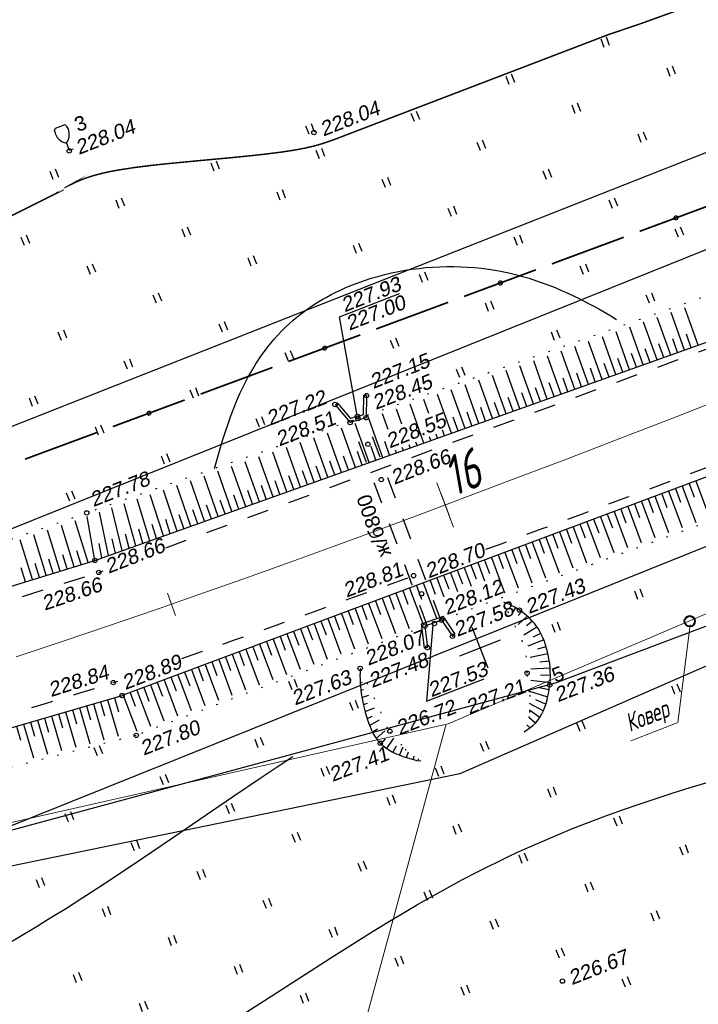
# Model space of a CAD drawing. Header units: millimetres. Extents: x -10 to 1169, y 1 to 1686.
# Tile 184 of 224: x 640 to 687, y 1098 to 1166. Entities that reach past the tile are written whole.
import ezdxf
from ezdxf.enums import TextEntityAlignment as Align
from ezdxf.lldxf.tags import DXFTag

# ---------------------------------------------------------------- set-up
doc = ezdxf.new("R2010")
doc.units = ezdxf.units.MM
for name, pattern in [('ADOT1', [1, 0, -1]), ('AHIDDEN2', [3, 1.5, -1.5]), ('CONTI', [0]), ('PHANTOM2', [1.25, 0.625, -0.125, 0.125, -0.125, 0.125, -0.125])]:
    doc.linetypes.add(name, pattern=pattern)
for name, color, linetype in [('CONTURS', 7, 'Continuous'), ('COORDS', 7, 'Continuous'), ('GPR_PICK', 7, 'Continuous'), ('IZOLINES', 32, 'Continuous'), ('PDIGIT', 170, 'Continuous'), ('PICKETS', 7, 'Continuous'), ('SHEETS', 7, 'Continuous'), ('ОБЪЕКТЫ_АВТОДОРОГ', 7, 'Continuous'), ('УЧАСТКИ', 7, 'Continuous')]:
    doc.layers.add(name, color=color, linetype=linetype)
doc.layers.add('СВЯЗЬ', color=170, linetype='Связь', lineweight=30)
doc.styles.add('GPR', font='isocpeui.ttf', dxfattribs={"width": 0.8})
doc.styles.get("Standard").update_dxf_attribs({"font": 'arial.ttf'})
tags = doc.linetypes.add('газ', pattern='A,42.7,-5.08,["Г",Standard,S=2.54,R=0,X=-2.54,Y=-1.27],-3.81', length=51.59).pattern_tags.tags
tags[6] = DXFTag(74, 10)
doc.linetypes.add('Связь', pattern='A,12.5,[130,ltypeshp.shx,S=1,R=-30,X=0,Y=0.9],1,[130,ltypeshp.shx,S=1,R=-30,X=0,Y=0.9],1,[130,ltypeshp.shx,S=1,R=-30,X=0,Y=0.9],4.5', length=19)

# ---------------------------------------------------------------- blocks, each defined once
blk = doc.blocks.new('133')
at = {"layer": 'CONTURS', "color": 7, "linetype": 'Continuous', "const_width": 0.2}
for points in [[(-11, 0), (-2, 0)], [(0, 0), (9, 0)]]:
    blk.add_lwpolyline(points, dxfattribs=at)
at = {"layer": 'CONTURS', "color": 7, "linetype": 'Continuous', "const_width": 0.5}
blk.add_lwpolyline([(-6.79, 0, 1), (-6.29, 0, 1)], format="xyb", close=True, dxfattribs=at)
blk = doc.blocks.new('401')
at = {"layer": 'CONTURS'}
for p, q in [((0, 0), (0, 1.2)), ((0.8, 0), (0.8, 1.2))]:
    blk.add_line(p, q, dxfattribs=at)
blk = doc.blocks.new('390_2')
at = {"layer": 'CONTURS', "color": 7}
for p, q in [((0.7, 3.47), (-0.69, 3.47)), ((0, 1.06), (0, 0.03)), ((0.02, 0), (0.58, 0))]:
    blk.add_line(p, q, dxfattribs=at)
at = {"layer": 'CONTURS', "color": 7, "linetype": 'Continuous'}
for centre, radius, start, end in [((1.01, 2.72), 1.95, 167.2459, 239.376), ((-19.94, 7.46), 19.52, 347.2459, 347.6983), ((-0.65, 3.26), 0.22, 101.9408, 167.6983), ((-0.69, 3.45), 0.0195, 90, 101.9408), ((-1.01, 2.72), 1.95, 300.624, 12.7541), ((0.65, 3.26), 0.22, 12.3017, 76.9673), ((19.94, 7.46), 19.52, 192.3017, 192.7541)]:
    blk.add_arc(centre, radius, start, end, dxfattribs=at)
blk = doc.blocks.new('пкк')
at = {"layer": 'ОБЪЕКТЫ_АВТОДОРОГ', "lineweight": 15, "ltscale": 200}
blk.add_line((-0.011, -0.822), (-0.008, 0.805), dxfattribs=at)
blk = doc.blocks.new('пк')
at = {"layer": 'ОБЪЕКТЫ_АВТОДОРОГ', "linetype": 'Continuous', "lineweight": 25, "xscale": 2, "yscale": 2, "zscale": 2}
blk.add_blockref('пкк', (0.003, 0.008), dxfattribs=at)

msp = doc.modelspace()

# ---------------------------------------------------------------- linework, layer by layer
at = {"linetype": 'Continuous', "lineweight": 40}
msp.add_circle((686.46858, 1124.66001), 0.36213, dxfattribs=at)
at = {"layer": 'CONTURS', "color": 1, "linetype": 'газ', "lineweight": 15}
for p, q in [((669.87459, 1117.61376), (763.22964, 1157.41671)), ((617.40999, 1105.77887), (669.87459, 1117.61376))]:
    msp.add_line(p, q, dxfattribs=at)
at = {"layer": 'CONTURS', "lineweight": -2}
for p, q in [((686.10564, 1143.28075), (685.18275, 1145.86982)), ((687.04759, 1143.61652), (686.12561, 1146.20302)), ((684.22175, 1142.60922), (683.2968, 1145.20405)), ((685.1637, 1142.94499), (684.23983, 1145.53679)), ((682.33786, 1141.93769), (681.41071, 1144.53868)), ((683.27981, 1142.27346), (682.35378, 1144.87132)), ((680.45397, 1141.26616), (679.52433, 1143.87414)), ((681.39591, 1141.60193), (680.46752, 1144.20641)), ((685.63467, 1143.11287), (685.29891, 1144.05482)), ((686.57662, 1143.44864), (686.24085, 1144.39058)), ((678.57008, 1140.59464), (677.63777, 1143.2101)), ((679.51202, 1140.9304), (678.58113, 1143.5419)), ((683.75078, 1142.44134), (683.41501, 1143.38329)), ((684.69272, 1142.77711), (684.35696, 1143.71905)), ((676.68618, 1139.92311), (675.75106, 1142.54649)), ((677.62813, 1140.25887), (676.69441, 1142.8783)), ((681.86689, 1141.76981), (681.53112, 1142.71176)), ((682.80883, 1142.10558), (682.47307, 1143.04752)), ((674.80229, 1139.25158), (673.86402, 1141.88378)), ((675.74424, 1139.58734), (674.80755, 1142.21512)), ((679.98299, 1141.09828), (679.64723, 1142.04023)), ((680.92494, 1141.43405), (680.58918, 1142.37599)), ((672.9184, 1138.58005), (671.97685, 1141.22146)), ((673.86035, 1138.91581), (672.9205, 1141.55244)), ((678.0991, 1140.42675), (677.76334, 1141.3687)), ((679.04105, 1140.76252), (678.70528, 1141.70446)), ((671.03451, 1137.90852), (670.08948, 1140.55972)), ((671.97645, 1138.24428), (671.03316, 1140.89059)), ((676.21521, 1139.75522), (675.87945, 1140.69717)), ((677.15716, 1140.09099), (676.82139, 1141.03293)), ((664.06109, 1140.15837), (664.02428, 1138.84244)), ((664.27328, 1140.16523), (664.23061, 1138.64004)), ((668.54943, 1138.92358), (668.20184, 1139.89874)), ((670.09256, 1137.57275), (669.14569, 1140.22914)), ((674.33132, 1139.08369), (673.99556, 1140.02564)), ((675.27327, 1139.41946), (674.9375, 1140.3614)), ((662.14236, 1139.5002), (663.13927, 1138.31438)), ((662.29601, 1139.6275), (663.17025, 1138.5876)), ((666.68585, 1138.19515), (666.31409, 1139.23815)), ((668.20867, 1136.90122), (667.258, 1139.56834)), ((672.44743, 1138.41216), (672.11167, 1139.35411)), ((673.38937, 1138.74793), (673.05361, 1139.68988)), ((664.23061, 1138.64004), (663.13927, 1138.31438)), ((664.02428, 1138.84244), (663.17025, 1138.5876)), ((665.38283, 1135.89393), (664.42611, 1138.57831)), ((665.75406, 1137.83093), (665.37009, 1138.90823)), ((670.56354, 1137.74063), (670.22778, 1138.68258)), ((671.50548, 1138.0764), (671.16972, 1139.01835)), ((663.49894, 1135.2224), (662.53806, 1137.91898)), ((664.44089, 1135.55816), (663.48212, 1138.24851)), ((669.62159, 1137.40487), (669.47567, 1137.81425)), ((661.61505, 1134.55087), (660.64998, 1137.26039)), ((662.557, 1134.88663), (661.59402, 1137.58957)), ((668.67964, 1137.06911), (668.5874, 1137.3279)), ((669.15062, 1137.23699), (669.0533, 1137.51002)), ((659.73116, 1133.87934), (658.76216, 1136.60255)), ((660.6731, 1134.21511), (659.70602, 1136.93134)), ((664.91186, 1135.72605), (664.57615, 1136.66801)), ((665.85381, 1136.06181), (665.51808, 1137.00377)), ((666.32478, 1136.22969), (666.25789, 1136.41735)), ((666.79575, 1136.39758), (666.72379, 1136.59946)), ((667.26673, 1136.56546), (667.18969, 1136.78157)), ((667.7377, 1136.73334), (667.6556, 1136.96368)), ((657.84727, 1133.20781), (656.87519, 1135.94567)), ((658.78921, 1133.54358), (657.81852, 1136.27395)), ((663.02797, 1135.05452), (662.69233, 1135.99651)), ((663.96991, 1135.39028), (663.63424, 1136.33226)), ((655.96337, 1132.53628), (654.99039, 1135.2902)), ((656.90532, 1132.87205), (655.93239, 1135.6177)), ((660.20213, 1134.04722), (659.86681, 1134.98932)), ((661.14408, 1134.38299), (660.80861, 1135.32504)), ((662.08602, 1134.71875), (661.75045, 1135.66077)), ((653.13754, 1131.52899), (652.17473, 1134.31224)), ((654.07948, 1131.86475), (653.11076, 1134.63719)), ((655.02143, 1132.20052), (654.04964, 1134.96328)), ((658.31824, 1133.37569), (657.98346, 1134.31799)), ((659.26019, 1133.71146), (658.92508, 1134.65364)), ((651.25365, 1130.85746), (650.31775, 1133.6681)), ((652.19559, 1131.19322), (651.243, 1133.98897)), ((656.43435, 1132.70416), (656.10078, 1133.64689)), ((657.37629, 1133.03993), (657.042, 1133.9824)), ((685.4864, 1133.77048), (685.8366, 1132.83381)), ((685.95473, 1133.94559), (686.89344, 1131.4349)), ((686.42307, 1134.12069), (686.77328, 1133.18402)), ((686.89141, 1134.2958), (687.83325, 1131.77671)), ((649.36975, 1130.18593), (648.50136, 1133.0388)), ((650.3117, 1130.52169), (649.40223, 1133.35081)), ((654.55046, 1132.03263), (654.21962, 1132.97632)), ((655.4924, 1132.3684), (655.15993, 1133.31151)), ((683.61305, 1133.07007), (683.96326, 1132.1334)), ((684.08139, 1133.24517), (685.01456, 1130.74929)), ((684.54973, 1133.42028), (684.89993, 1132.48361)), ((685.01806, 1133.59538), (685.95396, 1131.0922)), ((647.48586, 1129.5144), (646.77656, 1132.44264)), ((648.42781, 1129.85016), (647.62246, 1132.73477)), ((652.66656, 1131.3611), (652.34185, 1132.30692)), ((653.60851, 1131.69687), (653.28012, 1132.64141)), ((681.73971, 1132.36966), (682.08992, 1131.43298)), ((682.20804, 1132.54476), (683.13606, 1130.06268)), ((682.67638, 1132.71986), (683.02659, 1131.78319)), ((683.14472, 1132.89497), (684.07516, 1130.40638)), ((645.60197, 1128.84287), (645.08481, 1131.85974)), ((646.54392, 1129.17863), (645.93065, 1132.15104)), ((650.78267, 1130.68958), (650.47169, 1131.63999)), ((651.72462, 1131.02534), (651.4054, 1131.97302)), ((679.86636, 1131.66924), (680.21657, 1130.73257)), ((680.3347, 1131.84435), (681.25808, 1129.37466)), ((680.80304, 1132.01945), (681.15324, 1131.08278)), ((681.27137, 1132.19455), (682.19707, 1129.71867)), ((644.17897, 1128.40466), (643.30547, 1131.24117)), ((645.13468, 1128.69897), (644.25112, 1131.56813)), ((648.89878, 1130.01805), (648.61873, 1130.97803)), ((649.84073, 1130.35381), (649.54211, 1131.30818)), ((677.99302, 1130.96883), (678.34323, 1130.03216)), ((678.46135, 1131.14393), (679.38077, 1128.68485)), ((678.92969, 1131.31904), (679.2799, 1130.38236)), ((679.39803, 1131.49414), (680.31935, 1129.02996)), ((641.31184, 1127.52172), (640.46852, 1130.26027)), ((642.26755, 1127.81604), (641.41417, 1130.58723)), ((643.22326, 1128.11035), (642.35982, 1130.9142)), ((647.01489, 1129.34652), (646.79618, 1130.32231)), ((647.95683, 1129.68228), (647.70469, 1130.64997)), ((676.11967, 1130.26841), (676.46988, 1129.33174)), ((676.58801, 1130.44352), (677.50383, 1127.99404)), ((677.05635, 1130.61862), (677.40655, 1129.68195)), ((677.52468, 1130.79373), (678.44219, 1128.33974)), ((646.07294, 1129.01075), (645.88748, 1129.9934)), ((674.71467, 1129.7431), (675.6275, 1127.30163)), ((675.183, 1129.91821), (675.53321, 1128.98154)), ((675.65134, 1130.09331), (676.56566, 1127.64783)), ((642.7454, 1127.96319), (642.4511, 1128.9189)), ((643.70111, 1128.2575), (643.4068, 1129.21321)), ((644.65682, 1128.55181), (644.36251, 1129.50752)), ((672.84132, 1129.04269), (673.75176, 1126.60761)), ((673.30966, 1129.21779), (673.65986, 1128.28112)), ((673.77799, 1129.3929), (674.68952, 1126.95492)), ((674.24633, 1129.568), (674.59654, 1128.63133)), ((640.83398, 1127.37457), (640.53968, 1128.33028)), ((641.78969, 1127.66888), (641.49539, 1128.62459)), ((670.96798, 1128.34228), (671.44255, 1127.07297)), ((671.43631, 1128.51738), (671.78652, 1127.58071)), ((671.90465, 1128.69248), (672.37403, 1127.43706)), ((672.37298, 1128.86759), (672.72319, 1127.93091)), ((669.09463, 1127.64186), (669.57959, 1126.34478)), ((669.56297, 1127.81697), (669.91317, 1126.88029)), ((670.0313, 1127.99207), (670.51107, 1126.70887)), ((670.49964, 1128.16717), (670.84985, 1127.2305)), ((667.22129, 1126.94145), (668.12746, 1124.51778)), ((667.68962, 1127.11655), (668.03983, 1126.17988)), ((668.15796, 1127.29166), (669.06445, 1124.86713)), ((668.6263, 1127.46676), (668.9765, 1126.53009)), ((665.34794, 1126.24103), (666.25378, 1123.81825)), ((665.81628, 1126.41614), (666.16649, 1125.47947)), ((666.28461, 1126.59124), (667.19048, 1124.1684)), ((666.75295, 1126.76634), (667.10316, 1125.82967)), ((663.4746, 1125.54062), (664.38063, 1123.11732)), ((663.94293, 1125.71572), (664.29314, 1124.77905)), ((664.41127, 1125.89083), (665.31709, 1123.4681)), ((664.87961, 1126.06593), (665.22981, 1125.12926)), ((674.49973, 1125.59834), (674.27411, 1125.21421)), ((662.06959, 1125.01531), (662.4198, 1124.07864)), ((662.53793, 1125.19041), (663.44424, 1122.76637)), ((663.00626, 1125.36552), (663.35647, 1124.42884)), ((669.53294, 1124.99877), (668.03043, 1124.46809)), ((675.30706, 1125.00892), (674.68869, 1124.42997)), ((674.9034, 1125.30363), (674.6924, 1125.06286)), ((660.19624, 1124.3149), (660.54645, 1123.37822)), ((660.66458, 1124.49), (661.57191, 1122.06324)), ((661.13292, 1124.6651), (661.48312, 1123.72843)), ((661.60125, 1124.84021), (662.50801, 1122.41498)), ((669.41784, 1124.73207), (668.27817, 1124.32955)), ((668.27817, 1124.32955), (668.45683, 1122.84792)), ((669.41784, 1124.73207), (670.16234, 1123.62945)), ((675.97421, 1124.26476), (675.06423, 1123.70011)), ((675.64064, 1124.63684), (675.25855, 1124.35094)), ((658.3229, 1123.61448), (658.67311, 1122.67781)), ((658.79124, 1123.78959), (659.7001, 1121.35871)), ((659.25957, 1123.96469), (659.60978, 1123.02802)), ((659.72791, 1124.13979), (660.6359, 1121.71125)), ((676.20726, 1123.82289), (675.7072, 1123.57559)), ((656.44956, 1122.91407), (656.79976, 1121.9774)), ((656.91789, 1123.08917), (657.82882, 1120.65278)), ((657.38623, 1123.26427), (657.73643, 1122.3276)), ((657.85456, 1123.43938), (658.76432, 1121.00611)), ((676.44031, 1123.38102), (675.35004, 1122.95648)), ((676.58546, 1122.90274), (676.0049, 1122.73282)), ((654.57621, 1122.21365), (654.92642, 1121.27698)), ((655.04455, 1122.38876), (655.95806, 1119.94544)), ((655.51288, 1122.56386), (655.86309, 1121.62719)), ((655.98122, 1122.73896), (656.89332, 1120.29944)), ((676.7306, 1122.42445), (675.49865, 1122.16935)), ((652.70287, 1121.51324), (653.05307, 1120.57657)), ((653.1712, 1121.68834), (654.08783, 1119.2367)), ((653.63954, 1121.86345), (653.98975, 1120.92677)), ((654.10787, 1122.03855), (655.02286, 1119.59131)), ((676.80456, 1121.93009), (676.16368, 1121.85164)), ((650.82952, 1120.81283), (651.17973, 1119.87615)), ((651.29786, 1120.98793), (652.21812, 1118.52656)), ((651.76619, 1121.16303), (652.1164, 1120.22636)), ((652.23453, 1121.33814), (653.15293, 1118.88177)), ((663.82774, 1121.42073), (663.82774, 1121.42073)), ((663.82972, 1120.92075), (663.87146, 1120.93253)), ((676.87852, 1121.43574), (675.54694, 1121.37702)), ((676.87432, 1120.93586), (676.20983, 1120.96272)), ((648.95618, 1120.11241), (649.30638, 1119.17574)), ((649.42451, 1120.28752), (650.34894, 1117.81502)), ((649.89285, 1120.46262), (650.24306, 1119.52595)), ((650.36119, 1120.63772), (651.28352, 1118.17083)), ((663.83171, 1120.42076), (663.99865, 1120.46788)), ((676.87013, 1120.43599), (675.54375, 1120.60214)), ((647.55117, 1119.5871), (648.48032, 1117.10197)), ((648.0195, 1119.7622), (648.36971, 1118.82553)), ((648.48784, 1119.93731), (649.41463, 1117.4585)), ((663.89088, 1119.92432), (664.04908, 1119.97314)), ((663.95005, 1119.42788), (664.4159, 1119.57603)), ((676.71301, 1119.44866), (675.42131, 1119.85641)), ((676.79157, 1119.94233), (676.13705, 1120.0858)), ((645.02709, 1118.84761), (645.30597, 1117.88729)), ((645.50725, 1118.98705), (646.22505, 1116.51534)), ((645.98741, 1119.1265), (646.2663, 1118.16617)), ((646.46757, 1119.26594), (647.19481, 1116.76173)), ((646.94773, 1119.40538), (647.22662, 1118.44506)), ((664.06124, 1118.94044), (664.33985, 1119.0433)), ((676.40698, 1118.49725), (675.47019, 1119.0174)), ((676.55999, 1118.97295), (675.90681, 1119.25827)), ((642.62628, 1118.1504), (643.3164, 1115.77397)), ((643.10644, 1118.28984), (643.38532, 1117.32951)), ((643.5866, 1118.42928), (644.28582, 1116.02156)), ((644.06676, 1118.56873), (644.34565, 1117.6084)), ((644.54692, 1118.70817), (645.25539, 1116.26861)), ((664.17244, 1118.45301), (664.82102, 1118.71626)), ((664.32209, 1117.97597), (664.65566, 1118.1386)), ((676.13559, 1118.07856), (675.45778, 1118.55967)), ((640.22546, 1117.45318), (640.50434, 1116.49286)), ((640.70563, 1117.59263), (641.37786, 1115.2778)), ((641.18579, 1117.73207), (641.46467, 1116.77174)), ((641.66595, 1117.87151), (642.34708, 1115.52605)), ((642.14611, 1118.01095), (642.425, 1117.05063)), ((664.47175, 1117.49894), (665.15744, 1117.88618)), ((675.46706, 1117.35716), (675.27639, 1117.55609)), ((675.8642, 1117.65988), (675.42422, 1118.04781)), ((664.70193, 1117.05565), (665.02104, 1117.28131)), ((664.93211, 1116.61236), (665.52286, 1117.12778)), ((665.2924, 1116.26665), (665.56265, 1116.57454)), ((665.65269, 1115.92094), (666.14296, 1116.63707)), ((666.09677, 1115.69142), (666.31553, 1116.10178)), ((666.54085, 1115.46189), (666.77658, 1116.02881)), ((667.01683, 1115.30932), (667.14236, 1115.7004)), ((667.49281, 1115.15675), (667.54938, 1115.39359))]:
    msp.add_line(p, q, dxfattribs=at)
at = {"layer": 'CONTURS', "color": 0, "linetype": 'CONTI', "lineweight": 15}
for p, q in [((686.49177, 1124.4252), (685.65073, 1117.6985)), ((669.72224, 1117.51679), (662.30874, 1090.24858)), ((682.41303, 1116.44052), (685.6136, 1117.69155))]:
    msp.add_line(p, q, dxfattribs=at)
at = {"layer": 'CONTURS', "linetype": 'ADOT1', "flags": 128}
for points in [[(693.44782, 1149.06083), (690.47269, 1148.00609), (687.49704, 1146.95284), (684.52087, 1145.90106), (681.54418, 1144.85076), (678.56698, 1143.80194), (675.58926, 1142.75459), (672.61102, 1141.70873), (669.63227, 1140.66434), (666.653, 1139.62143), (663.67321, 1138.57999), (661.81106, 1137.93001), (659.9487, 1137.28061), (658.08614, 1136.63178), (656.22338, 1135.98353), (654.36041, 1135.33586), (652.49725, 1134.68876), (650.63388, 1134.04225), (648.77031, 1133.3963), (646.90654, 1132.75094), (645.04257, 1132.10615)], [(698.41049, 1135.33458), (695.50556, 1134.2896), (692.60188, 1133.24122), (689.69947, 1132.18945), (686.79831, 1131.13429), (683.89841, 1130.07573), (680.99978, 1129.01378), (678.1024, 1127.94845), (675.20629, 1126.87971), (672.31143, 1125.80759), (669.41784, 1124.73207), (667.31763, 1123.94903), (665.21809, 1123.1642), (663.11921, 1122.37758), (661.021, 1121.58918), (658.92345, 1120.79898), (656.82657, 1120.007), (654.73035, 1119.21322), (652.6348, 1118.41766), (650.5399, 1117.62031), (648.44568, 1116.82117)], [(566.66681, 1118.91694), (581.79426, 1118.65729), (592.01052, 1118.53635), (604.82274, 1120.73643), (617.84618, 1122.77267), (631.59949, 1127.45809), (645.04257, 1132.10615)], [(675.298, 1121.09473), (675.29803, 1121.10166), (675.29842, 1121.27336), (675.29612, 1121.44591), (675.29074, 1121.61893), (675.28187, 1121.79204), (675.26909, 1121.96486), (675.25202, 1122.137), (675.23024, 1122.30809), (675.20335, 1122.47774), (675.17095, 1122.64558), (675.13262, 1122.81121), (675.07972, 1122.99688), (675.01641, 1123.17992), (674.9444, 1123.36073), (674.86538, 1123.53972), (674.78105, 1123.71727), (674.6931, 1123.89379), (674.60323, 1124.06968), (674.51313, 1124.24533), (674.42451, 1124.42114), (674.33906, 1124.59751), (674.27236, 1124.73839), (674.20517, 1124.87902), (674.13748, 1125.01943), (674.06928, 1125.15959), (674.00058, 1125.29953), (673.93138, 1125.43922), (673.86167, 1125.57869), (673.79146, 1125.71791), (673.72076, 1125.8569), (673.64954, 1125.99566)], [(663.82774, 1121.42073), (663.95597, 1121.14408), (664.0845, 1120.86757), (664.21334, 1120.59121), (664.34248, 1120.31499), (664.47194, 1120.03892), (664.6017, 1119.76299), (664.73176, 1119.48721), (664.86214, 1119.21158), (664.99282, 1118.93609), (665.12381, 1118.66074), (665.19436, 1118.50053), (665.25912, 1118.33368), (665.32061, 1118.16306), (665.38135, 1117.99153), (665.44388, 1117.82196), (665.51072, 1117.65721), (665.58439, 1117.50013), (665.66742, 1117.3536), (665.76235, 1117.22046), (665.83788, 1117.13972)], [(648.44568, 1116.82117), (647.08656, 1116.47652), (645.72765, 1116.1311), (644.36894, 1115.7849), (643.01042, 1115.43794), (641.65211, 1115.0902), (640.29399, 1114.7417), (638.93608, 1114.39242), (637.57837, 1114.04238), (636.22085, 1113.69157), (634.86354, 1113.33998), (633.33767, 1112.93556), (631.81467, 1112.51808), (630.29341, 1112.09272), (628.77278, 1111.66467), (627.25165, 1111.23908), (625.72892, 1110.82115), (624.20346, 1110.41605), (622.67416, 1110.02896), (621.1399, 1109.66504), (619.59957, 1109.32949), (618.39077, 1109.08879), (617.17843, 1108.8646), (615.96317, 1108.6541), (614.74558, 1108.45448), (613.52628, 1108.26295), (612.30587, 1108.07668), (611.08496, 1107.89286), (609.86416, 1107.7087), (608.64407, 1107.52137), (607.42531, 1107.32807), (605.94579, 1107.07484), (604.46729, 1106.80075), (602.98931, 1106.5151), (601.51135, 1106.22722), (600.03293, 1105.9464), (598.55354, 1105.68196), (597.07269, 1105.44322), (595.58989, 1105.23949), (594.10464, 1105.08007), (592.61645, 1104.97427), (591.26713, 1104.93125), (589.91536, 1104.9339), (588.56158, 1104.97385), (587.20619, 1105.0427), (585.84962, 1105.13208), (584.49228, 1105.23361), (583.13459, 1105.33889), (581.77697, 1105.43956), (580.41983, 1105.52722), (579.0636, 1105.5935), (577.68211, 1105.64634), (576.30055, 1105.69729), (574.91892, 1105.74634), (573.53722, 1105.7935), (572.15544, 1105.83876), (570.77358, 1105.88212), (569.39166, 1105.92359), (568.00965, 1105.96315), (566.62758, 1106.00083), (565.24543, 1106.0366)]]:
    msp.add_lwpolyline(points, dxfattribs=at)
at = {"layer": 'CONTURS', "linetype": 'Continuous'}
for points in [[(645.60197, 1128.84287), (693.8582, 1146.04422)], [(697.1948, 1138.14807), (647.47358, 1119.55809)], [(566.65983, 1117.23176), (592.37199, 1116.61725), (618.43922, 1120.47811), (645.60197, 1128.84287)], [(565.8585, 1108.18738), (592.58377, 1107.58771), (619.51779, 1111.43951), (647.47358, 1119.55809)]]:
    msp.add_lwpolyline(points, dxfattribs=at)
at = {"layer": 'CONTURS', "linetype": 'AHIDDEN2'}
for points in [[(650.4772, 1129.71212), (693.98411, 1145.69188)], [(669.3981, 1124.68078), (664.18915, 1138.62766)], [(668.46131, 1124.3309), (663.22871, 1138.34107)], [(645.86808, 1128.01923), (646.18126, 1128.13426)]]:
    msp.add_lwpolyline(points, dxfattribs=at)
at = {"layer": 'CONTURS', "linetype": 'AHIDDEN2', "flags": 128}
for points in [[(672.46559, 1129.60499), (673.39073, 1129.94325), (676.33567, 1131.02563), (679.27881, 1132.11294), (682.22016, 1133.20519), (685.1597, 1134.30236), (688.09746, 1135.40446), (691.03341, 1136.5115), (693.96757, 1137.62347), (696.89994, 1138.74037)], [(623.46912, 1120.92004), (624.20626, 1121.14543), (625.61565, 1121.59613), (627.02231, 1122.05875), (628.4277, 1122.52673), (629.83327, 1122.99351), (631.24047, 1123.45254), (632.65075, 1123.89725), (633.97368, 1124.30554), (635.29635, 1124.7147), (636.61875, 1125.12473), (637.94089, 1125.53563), (639.26276, 1125.94739), (640.58436, 1126.36002), (641.90569, 1126.77352), (643.22675, 1127.18789), (644.54755, 1127.60312), (645.86808, 1128.01923)], [(651.57332, 1122.09812), (653.06735, 1122.62539), (655.13113, 1123.35646), (657.19404, 1124.08993), (659.25607, 1124.8258), (661.31723, 1125.56407), (663.37752, 1126.30474), (665.43693, 1127.04782), (667.49547, 1127.79329), (668.09471, 1128.01127)], [(624.15464, 1113.19988), (624.25216, 1113.2279), (625.84795, 1113.72421), (627.43807, 1114.24638), (629.02465, 1114.78472), (630.6098, 1115.32956), (632.19564, 1115.87122), (633.7843, 1116.4), (635.37789, 1116.90623), (636.52721, 1117.26018), (637.67651, 1117.61414), (638.82581, 1117.96812), (639.97511, 1118.32213), (641.1244, 1118.67616), (642.27368, 1119.0302), (643.42296, 1119.38427), (644.57223, 1119.73836), (645.72149, 1120.09247), (646.87075, 1120.4466)], [(646.87075, 1120.4466), (647.18237, 1120.55576)]]:
    msp.add_lwpolyline(points, dxfattribs=at)
at = {"layer": 'CONTURS', "linetype": 'Continuous', "flags": 128}
for points in [[(675.08823, 1117.06579), (675.26644, 1117.17637), (675.49167, 1117.33367), (675.70104, 1117.50278), (675.89089, 1117.68557), (676.05756, 1117.88389), (676.19292, 1118.08413), (676.31401, 1118.2997), (676.42153, 1118.52816), (676.51621, 1118.76708), (676.59877, 1119.014), (676.66992, 1119.26649), (676.73038, 1119.52211), (676.78087, 1119.7784), (676.8221, 1120.03293), (676.8548, 1120.28325), (676.87258, 1120.46046), (676.88514, 1120.63969), (676.8925, 1120.82039), (676.89468, 1121.00202), (676.89171, 1121.18406), (676.8836, 1121.36595), (676.87039, 1121.54716), (676.85209, 1121.72715), (676.82872, 1121.90538), (676.80031, 1122.08131), (676.75431, 1122.31969), (676.69994, 1122.55993), (676.63677, 1122.80041), (676.56435, 1123.03953), (676.48227, 1123.27564), (676.3901, 1123.50714), (676.28738, 1123.73241), (676.17371, 1123.94981), (676.04864, 1124.15775), (675.91174, 1124.35459), (675.81657, 1124.47659), (675.71581, 1124.59634), (675.6099, 1124.71349), (675.49934, 1124.8277), (675.3846, 1124.93865), (675.26614, 1125.046), (675.14445, 1125.14941), (675.01999, 1125.24856), (674.89325, 1125.3431), (674.76469, 1125.4327), (674.66639, 1125.49711), (674.56644, 1125.55916), (674.46482, 1125.61884), (674.36155, 1125.67616), (674.25661, 1125.73112), (674.15002, 1125.78372), (674.04177, 1125.83396), (673.93186, 1125.88183), (673.82028, 1125.92734), (673.70705, 1125.97049)], [(663.82774, 1121.42073), (663.81841, 1121.17091), (663.81582, 1120.92277), (663.82, 1120.67634), (663.83092, 1120.4316), (663.8486, 1120.18856), (663.87303, 1119.94721), (663.90421, 1119.70756), (663.94215, 1119.46961), (663.98685, 1119.23336), (664.03829, 1118.9988), (664.10733, 1118.70986), (664.18219, 1118.41456), (664.26465, 1118.11669), (664.35653, 1117.82007), (664.45961, 1117.5285), (664.57569, 1117.24579), (664.70656, 1116.97575), (664.85404, 1116.72218), (665.0199, 1116.48889), (665.20595, 1116.27968), (665.38554, 1116.11694), (665.58346, 1115.96609), (665.79694, 1115.82686), (666.02322, 1115.69901), (666.25953, 1115.58227), (666.5031, 1115.47639), (666.75117, 1115.38111), (667.00096, 1115.29616), (667.24972, 1115.2213), (667.49467, 1115.15626), (667.72769, 1115.10498), (667.96544, 1115.06512), (668.00457, 1115.06037)]]:
    msp.add_lwpolyline(points, dxfattribs=at)
at = {"layer": 'CONTURS'}
msp.add_lwpolyline([(668.82773, 1124.43768), (668.39584, 1119.16392), (672.33778, 1120.70475)], dxfattribs=at)
at = {"layer": 'CONTURS', "linetype": 'ADOT1'}
for points in [[(675.27731, 1120.9676), (675.48548, 1119.58124), (675.44586, 1118.11976), (675.14584, 1117.12185)], [(665.88728, 1117.04718), (666.91125, 1115.8746), (668.00986, 1115.04649)]]:
    msp.add_lwpolyline(points, dxfattribs=at)
at = {"layer": 'COORDS', "lineweight": -2}
for p, q in [((672.61062, 1121.43948), (671.51846, 1124.23361)), ((670.66747, 1122.29046), (673.46161, 1123.38263))]:
    msp.add_line(p, q, dxfattribs=at)
at = {"layer": 'IZOLINES', "const_width": 0.1}
for points in [[(643.53058, 1154.43148), (643.96406, 1154.66817), (643.9587, 1154.66468), (644.33834, 1154.8477), (644.72661, 1155.01055), (645.12206, 1155.15402), (645.59186, 1155.29929), (645.5988, 1155.30125), (645.5988, 1155.30125), (645.59881, 1155.30125), (645.59882, 1155.30126), (645.59886, 1155.30119), (646.14422, 1155.44211), (646.69442, 1155.56152), (647.2478, 1155.66439), (648.35994, 1155.83484), (649.47617, 1155.9743), (650.5945, 1156.09515), (652.83382, 1156.30956), (655.07377, 1156.51715), (656.19304, 1156.62804), (657.31104, 1156.75047), (658.4265, 1156.89259), (658.9826, 1156.97497), (659.53691, 1157.06812), (660.08838, 1157.17577), (660.40452, 1157.24644), (660.72036, 1157.32528), (660.72111, 1157.32548), (660.72111, 1157.32548), (660.72111, 1157.32548), (660.72111, 1157.32548), (660.72111, 1157.32548), (660.72111, 1157.32548), (660.72112, 1157.32548), (660.72103, 1157.32649), (660.82749, 1157.35411), (660.82755, 1157.35361), (661.20188, 1157.4636), (661.57263, 1157.5847), (661.88887, 1157.69646), (662.18999, 1157.80878), (662.18775, 1157.80731), (680.86814, 1164.95503), (683.20979, 1165.75125), (685.53147, 1166.58968)], [(612.85051, 1141.07613), (614.4453, 1141.76012), (614.44387, 1141.75795), (616.9456, 1142.80746), (619.4871, 1143.84845), (619.49703, 1143.85247), (619.51689, 1143.86051), (619.49721, 1143.85239), (624.14214, 1145.70248), (628.79195, 1147.54014), (631.10684, 1148.4836), (633.40702, 1149.46164), (635.68696, 1150.48499), (637.94392, 1151.55714), (640.18119, 1152.66939), (643.43839, 1154.30197)], [(642.92412, 1154.0442), (643.0922, 1154.16072)]]:
    msp.add_lwpolyline(points, dxfattribs=at)
at = {"layer": 'IZOLINES'}
for points in [[(653.816, 1135.14678), (654.23639, 1136.59756), (654.40046, 1137.14404), (654.57212, 1137.68814), (654.7528, 1138.22923), (654.94387, 1138.76665), (655.14665, 1139.29964), (655.36235, 1139.82738), (655.59213, 1140.34896), (655.83702, 1140.8634), (656.09796, 1141.36962), (656.37579, 1141.86649), (656.67117, 1142.35278), (656.98461, 1142.82724), (657.14826, 1143.05969), (657.31657, 1143.28874), (657.48954, 1143.51422), (657.68844, 1143.76191), (657.68796, 1143.76198), (657.92543, 1144.04198), (658.17025, 1144.31544), (658.42261, 1144.58179), (658.68237, 1144.84077), (658.94933, 1145.09217), (659.22327, 1145.33577), (659.50393, 1145.5714), (659.79106, 1145.79895), (660.08435, 1146.01832), (660.38351, 1146.22944), (660.68821, 1146.43228), (660.99815, 1146.62686), (661.26378, 1146.7848), (661.52843, 1146.93452), (661.52717, 1146.9335), (661.84177, 1147.10249), (662.16043, 1147.26355), (662.47615, 1147.41399), (662.79248, 1147.55608), (662.79185, 1147.55508), (663.23443, 1147.74096), (663.68237, 1147.9131), (664.13491, 1148.07235), (664.59155, 1148.21894), (665.05188, 1148.35308), (665.51549, 1148.47492), (665.98199, 1148.5846), (666.45106, 1148.68221), (666.92234, 1148.7678), (667.39553, 1148.84139), (667.87032, 1148.90297), (668.34641, 1148.95251), (668.82348, 1148.98994), (669.30123, 1149.01521), (669.77936, 1149.02823), (670.25754, 1149.02894), (670.73547, 1149.01726), (671.2128, 1148.99314), (671.68922, 1148.95655), (672.16439, 1148.90747), (672.63799, 1148.84593), (673.10968, 1148.77198), (673.57915, 1148.6857), (674.04609, 1148.58725), (674.51023, 1148.47679), (674.97128, 1148.35457), (675.42902, 1148.22085), (675.88324, 1148.07597), (676.33377, 1147.92029), (676.78048, 1147.75424), (677.22329, 1147.57827), (677.66214, 1147.39288), (678.09706, 1147.1986), (678.5281, 1146.996), (678.95535, 1146.78566), (679.37896, 1146.56819), (679.79914, 1146.34422), (680.21609, 1146.11439), (681.04141, 1145.63982), (681.44505, 1145.39961)], [(639.36994, 1102.37209), (640.44863, 1103.00333), (641.52064, 1103.64576), (642.58632, 1104.29857), (643.64605, 1104.96092), (644.70026, 1105.63196), (645.74945, 1106.31079), (646.79414, 1106.99648), (648.87241, 1108.38451), (650.94029, 1109.7879), (655.06828, 1112.60613), (657.09406, 1113.97141), (658.13595, 1114.66303), (659.2017, 1115.36054), (659.21, 1115.36593), (659.21, 1115.36593), (659.21, 1115.36593), (659.21001, 1115.36593), (659.21001, 1115.36594)], [(655.78019, 1097.66186), (657.76759, 1098.93329), (661.7359, 1101.48629), (663.72904, 1102.7486), (664.73059, 1103.37177), (665.73653, 1103.98781), (666.74761, 1104.59528), (667.76458, 1105.19275), (668.78811, 1105.77879), (669.81876, 1106.35206), (670.85697, 1106.91136), (671.9444, 1107.47679), (671.94592, 1107.47757), (671.94521, 1107.4785), (672.61454, 1107.81465), (673.28656, 1108.14532), (673.96177, 1108.46938), (674.6401, 1108.78676), (675.3215, 1109.09747), (676.00586, 1109.40152), (677.29772, 1109.95431), (677.29348, 1109.952), (678.42351, 1110.41453), (679.56023, 1110.86011), (680.70293, 1111.28991), (681.85106, 1111.70475), (683.0041, 1112.10552), (684.16157, 1112.49318), (685.32298, 1112.8687), (686.48791, 1113.23305), (687.65595, 1113.58718)]]:
    msp.add_lwpolyline(points, dxfattribs=at)
at = {"layer": 'PICKETS', "color": 7, "lineweight": -2}
for centre in [(660.65037, 1158.23746), (643.84781, 1156.9726), (664.27328, 1140.16523), (662.09981, 1139.55081), (663.13927, 1138.31438), (663.64546, 1138.73342), (663.67321, 1138.57999), (664.23061, 1138.64004), (664.35683, 1136.8201), (665.27915, 1134.38905), (645.04257, 1132.10615), (645.60197, 1128.84287), (645.86808, 1128.01923), (667.49547, 1127.79329), (668.04812, 1126.54696), (674.76469, 1125.4327), (669.41784, 1124.73207), (668.27817, 1124.32955), (668.9297, 1124.50584), (670.16234, 1123.62945), (668.45683, 1122.84792), (663.82774, 1121.42073), (675.29803, 1121.10166), (646.87075, 1120.4466), (676.8548, 1120.28325), (647.47358, 1119.55809), (648.44568, 1116.82117), (665.87168, 1117.10359), (665.20595, 1116.27968), (677.71865, 1099.93864)]:
    msp.add_circle(centre, 0.15, dxfattribs=at)
at = {"layer": 'SHEETS'}
for points in [[(663.62539, 1138.80655), (662.40837, 1145.56546), (666.52362, 1147.17403)], [(664.27464, 1140.16889), (664.06736, 1140.16395)], [(662.28799, 1139.6387), (662.13843, 1139.51503)], [(670.34358, 1123.76251), (669.52941, 1125.00416)], [(668.02917, 1124.47903), (668.22102, 1122.80472)], [(670.16613, 1123.63187), (670.34063, 1123.75579)], [(668.46526, 1122.85005), (668.21724, 1122.81438)]]:
    msp.add_lwpolyline(points, dxfattribs=at)
at = {"layer": 'ОБЪЕКТЫ_АВТОДОРОГ', "color": 0, "linetype": 'PHANTOM2', "lineweight": 15, "ltscale": 200}
msp.add_lwpolyline([(640.18911, 1122.2084), (643.42977, 1123.28804), (646.60525, 1124.36555), (649.70735, 1125.43299), (652.75364, 1126.49535), (655.76812, 1127.56084), (658.77481, 1128.63765), (661.79771, 1129.73401), (664.86082, 1130.85811), (667.98816, 1132.01817), (671.20373, 1133.22238), (674.53308, 1134.48003), (678.00801, 1135.80462), (681.66182, 1137.21076), (685.52785, 1138.71303), (689.63943, 1140.32602), (694.02988, 1142.0643), (698.73254, 1143.94248), (703.78073, 1145.97514), (709.20139, 1148.17385), (714.99592, 1150.5382)], dxfattribs=at)
at = {"layer": 'СВЯЗЬ', "linetype": 'Связь', "lineweight": 30}
msp.add_lwpolyline([(1146.41637, 1263.14375), (1091.87553, 1271.08924), (1069.03704, 1272.80813), (1046.03853, 1270.71967), (1025.33756, 1264.51391), (938.07518, 1229.64794), (821.4805, 1179.84158), (792.13752, 1167.29619), (784.73035, 1160.22506), (779.95347, 1158.7997), (770.75835, 1158.19786), (712.82603, 1132.60797), (670.67828, 1114.17347), (616.9123, 1103.12252), (569.8256, 1099.02841)], dxfattribs=at)
at = {"layer": 'УЧАСТКИ', "color": 6, "linetype": 'Continuous', "lineweight": -2}
for p, q in [((753.32104, 1182.76627), (603.49177, 1123.68014)), ((755.40943, 1177.42344), (620.04013, 1123.04078)), ((624.72433, 1104.547), (762.29277, 1159.81352)), ((677.23772, 1120.42433), (742.66949, 1145.14127)), ((626.89821, 1106.81398), (677.23772, 1120.42433))]:
    msp.add_line(p, q, dxfattribs=at)

# ---------------------------------------------------------------- block references
at = {"layer": 'CONTURS', "lineweight": -2}
for name, p, xscale, yscale, zscale, rotation in [('401', (680.59258, 1164.07799), 0.4999999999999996, 0.4999999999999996, 0.4999999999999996, 21.3494687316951), ('401', (685.1266, 1162.09237), 0.4999999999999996, 0.4999999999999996, 0.4999999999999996, 21.3494687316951), ('401', (674.07294, 1161.5296), 0.4999999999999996, 0.4999999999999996, 0.4999999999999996, 21.3494687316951), ('401', (678.60696, 1159.54398), 0.4999999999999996, 0.4999999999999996, 0.4999999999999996, 21.3494687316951), ('401', (667.5533, 1158.98121), 0.4999999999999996, 0.4999999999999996, 0.4999999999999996, 21.3494687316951), ('390_2', (643.839, 1157.01437), 0.4999999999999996, 0.4999999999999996, 0.4999999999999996, 21.3494687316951), ('401', (660.32144, 1158.12034), 0.4999999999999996, 0.4999999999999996, 0.4999999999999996, 21.3494687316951), ('401', (683.14097, 1157.55835), 0.4999999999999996, 0.4999999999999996, 0.4999999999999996, 21.3494687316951), ('401', (672.08731, 1156.99559), 0.4999999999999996, 0.4999999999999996, 0.4999999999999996, 21.3494687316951), ('401', (661.03366, 1156.43283), 0.4999999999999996, 0.4999999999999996, 0.4999999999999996, 21.3494687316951), ('401', (653.8018, 1155.57195), 0.4999999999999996, 0.4999999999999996, 0.4999999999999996, 21.3494687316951), ('401', (642.74814, 1155.00919), 0.4999999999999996, 0.4999999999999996, 0.4999999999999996, 21.3494687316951), ('401', (676.62133, 1155.00996), 0.4999999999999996, 0.4999999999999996, 0.4999999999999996, 21.3494687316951), ('401', (665.56767, 1154.4472), 0.4999999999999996, 0.4999999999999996, 0.4999999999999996, 21.3494687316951), ('401', (658.33581, 1153.58632), 0.4999999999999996, 0.4999999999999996, 0.4999999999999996, 21.3494687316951), ('401', (647.28215, 1153.02356), 0.4999999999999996, 0.4999999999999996, 0.4999999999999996, 21.3494687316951), ('133', (681.93751, 1151.04132), 0.584937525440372, 0.5, 0.5849375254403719, 200.3372124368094), ('401', (681.15534, 1153.02434), 0.4999999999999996, 0.4999999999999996, 0.4999999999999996, 21.3494687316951), ('401', (670.10169, 1152.46157), 0.4999999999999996, 0.4999999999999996, 0.4999999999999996, 21.3494687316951), ('401', (651.81617, 1151.03794), 0.4999999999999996, 0.4999999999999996, 0.4999999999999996, 21.3494687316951), ('401', (685.68936, 1151.03871), 0.4999999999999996, 0.4999999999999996, 0.4999999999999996, 21.3494687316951), ('401', (640.76251, 1150.47517), 0.4999999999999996, 0.4999999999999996, 0.4999999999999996, 21.3494687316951), ('401', (663.58205, 1149.91319), 0.4999999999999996, 0.4999999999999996, 0.4999999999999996, 21.3494687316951), ('401', (674.6357, 1150.47595), 0.4999999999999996, 0.4999999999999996, 0.4999999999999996, 21.3494687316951), ('401', (645.29653, 1148.48955), 0.4999999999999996, 0.4999999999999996, 0.4999999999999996, 21.3494687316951), ('401', (656.35018, 1149.05231), 0.4999999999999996, 0.4999999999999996, 0.4999999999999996, 21.3494687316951), ('401', (679.16972, 1148.49032), 0.4999999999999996, 0.4999999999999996, 0.4999999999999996, 21.3494687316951), ('133', (669.87107, 1146.5689), 0.584937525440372, 0.5, 0.5849375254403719, 200.3372124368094), ('401', (668.11606, 1147.92756), 0.4999999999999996, 0.4999999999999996, 0.4999999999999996, 21.3494687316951), ('401', (649.83054, 1146.50392), 0.4999999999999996, 0.4999999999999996, 0.4999999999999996, 21.3494687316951), ('401', (683.70373, 1146.5047), 0.4999999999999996, 0.4999999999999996, 0.4999999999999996, 21.3494687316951), ('401', (672.65008, 1145.94193), 0.4999999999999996, 0.4999999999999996, 0.4999999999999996, 21.3494687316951), ('401', (654.36456, 1144.51829), 0.4999999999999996, 0.4999999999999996, 0.4999999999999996, 21.3494687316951), ('401', (643.3109, 1143.95553), 0.4999999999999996, 0.4999999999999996, 0.4999999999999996, 21.3494687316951), ('133', (657.80463, 1142.09648), 0.584937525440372, 0.5, 0.5849375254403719, 200.3372124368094), ('401', (677.18409, 1143.95631), 0.4999999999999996, 0.4999999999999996, 0.4999999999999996, 21.3494687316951), ('401', (666.13044, 1143.39354), 0.4999999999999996, 0.4999999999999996, 0.4999999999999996, 21.3494687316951), ('401', (658.89857, 1142.53267), 0.4999999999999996, 0.4999999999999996, 0.4999999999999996, 21.3494687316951), ('401', (647.84492, 1141.96991), 0.4999999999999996, 0.4999999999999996, 0.4999999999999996, 21.3494687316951), ('401', (670.66445, 1141.40792), 0.4999999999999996, 0.4999999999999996, 0.4999999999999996, 21.3494687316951), ('401', (652.37893, 1139.98428), 0.4999999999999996, 0.4999999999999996, 0.4999999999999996, 21.3494687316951), ('133', (645.73819, 1137.62405), 0.584937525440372, 0.5, 0.5849375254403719, 200.3372124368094), ('401', (641.32528, 1139.42152), 0.4999999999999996, 0.4999999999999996, 0.4999999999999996, 21.3494687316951), ('401', (656.91295, 1137.99865), 0.4999999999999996, 0.4999999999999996, 0.4999999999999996, 21.3494687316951), ('401', (645.85929, 1137.43589), 0.4999999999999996, 0.4999999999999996, 0.4999999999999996, 21.3494687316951), ('401', (650.39331, 1135.45027), 0.4999999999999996, 0.4999999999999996, 0.4999999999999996, 21.3494687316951), ('401', (643.87366, 1132.90188), 0.4999999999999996, 0.4999999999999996, 0.4999999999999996, 21.3494687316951), ('401', (682.90559, 1126.16541), 0.4999999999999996, 0.4999999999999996, 0.4999999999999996, 21.3494687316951), ('401', (677.22798, 1123.88927), 0.4999999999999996, 0.4999999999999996, 0.4999999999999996, 21.3494687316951), ('401', (659.15666, 1119.95564), 0.4999999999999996, 0.4999999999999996, 0.4999999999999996, 21.3494687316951), ('401', (685.45398, 1119.64577), 0.4999999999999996, 0.4999999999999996, 0.4999999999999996, 21.3494687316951), ('401', (663.34667, 1118.52024), 0.4999999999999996, 0.4999999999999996, 0.4999999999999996, 21.3494687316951), ('401', (678.93434, 1117.09738), 0.4999999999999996, 0.4999999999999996, 0.4999999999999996, 21.3494687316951), ('401', (645.77337, 1115.40909), 0.4999999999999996, 0.4999999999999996, 0.4999999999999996, 21.3494687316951), ('401', (656.82703, 1115.97186), 0.4999999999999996, 0.4999999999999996, 0.4999999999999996, 21.3494687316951), ('401', (672.31831, 1115.70725), 0.4999999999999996, 0.4999999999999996, 0.4999999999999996, 21.3494687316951), ('401', (669.23049, 1114.0073), 0.4999999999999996, 0.4999999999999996, 0.4999999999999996, 21.3494687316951), ('401', (650.30739, 1113.42347), 0.4999999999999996, 0.4999999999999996, 0.4999999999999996, 21.3494687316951), ('401', (661.36104, 1113.98623), 0.4999999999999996, 0.4999999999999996, 0.4999999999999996, 21.3494687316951), ('401', (665.89506, 1112.0006), 0.4999999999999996, 0.4999999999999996, 0.4999999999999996, 21.3494687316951), ('401', (676.94871, 1112.56337), 0.4999999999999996, 0.4999999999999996, 0.4999999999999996, 21.3494687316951), ('401', (654.8414, 1111.43784), 0.4999999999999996, 0.4999999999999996, 0.4999999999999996, 21.3494687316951), ('401', (643.78775, 1110.87508), 0.4999999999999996, 0.4999999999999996, 0.4999999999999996, 21.3494687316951), ('401', (670.42907, 1110.01498), 0.4999999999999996, 0.4999999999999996, 0.4999999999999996, 21.3494687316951), ('401', (681.48273, 1110.57774), 0.4999999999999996, 0.4999999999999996, 0.4999999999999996, 21.3494687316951), ('401', (659.37542, 1109.45222), 0.4999999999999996, 0.4999999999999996, 0.4999999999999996, 21.3494687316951), ('401', (648.32176, 1108.88945), 0.4999999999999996, 0.4999999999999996, 0.4999999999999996, 21.3494687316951), ('401', (686.01674, 1108.59211), 0.4999999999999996, 0.4999999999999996, 0.4999999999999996, 21.3494687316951), ('401', (674.96309, 1108.02935), 0.4999999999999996, 0.4999999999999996, 0.4999999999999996, 21.3494687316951), ('401', (663.90943, 1107.46659), 0.4999999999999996, 0.4999999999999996, 0.4999999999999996, 21.3494687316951), ('401', (652.85578, 1106.90383), 0.4999999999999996, 0.4999999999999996, 0.4999999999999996, 21.3494687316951), ('401', (641.80212, 1106.34106), 0.4999999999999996, 0.4999999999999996, 0.4999999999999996, 21.3494687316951), ('401', (679.4971, 1106.04373), 0.4999999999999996, 0.4999999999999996, 0.4999999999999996, 21.3494687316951), ('401', (668.44345, 1105.48096), 0.4999999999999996, 0.4999999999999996, 0.4999999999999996, 21.3494687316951), ('401', (657.38979, 1104.9182), 0.4999999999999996, 0.4999999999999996, 0.4999999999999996, 21.3494687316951), ('401', (646.33613, 1104.35544), 0.4999999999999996, 0.4999999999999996, 0.4999999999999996, 21.3494687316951), ('401', (684.03112, 1104.0581), 0.4999999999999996, 0.4999999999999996, 0.4999999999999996, 21.3494687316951), ('401', (672.97746, 1103.49534), 0.4999999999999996, 0.4999999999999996, 0.4999999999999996, 21.3494687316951), ('401', (661.9238, 1102.93257), 0.4999999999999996, 0.4999999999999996, 0.4999999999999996, 21.3494687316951), ('401', (650.87015, 1102.36981), 0.4999999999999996, 0.4999999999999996, 0.4999999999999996, 21.3494687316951), ('401', (677.51147, 1101.50971), 0.4999999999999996, 0.4999999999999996, 0.4999999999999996, 21.3494687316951), ('401', (666.45782, 1100.94695), 0.4999999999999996, 0.4999999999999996, 0.4999999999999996, 21.3494687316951), ('401', (644.35051, 1099.82142), 0.4999999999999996, 0.4999999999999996, 0.4999999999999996, 21.3494687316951), ('401', (655.40416, 1100.38419), 0.4999999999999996, 0.4999999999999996, 0.4999999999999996, 21.3494687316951), ('401', (682.04549, 1099.52408), 0.4999999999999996, 0.4999999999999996, 0.4999999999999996, 21.3494687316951), ('401', (670.99183, 1098.96132), 0.4999999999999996, 0.4999999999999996, 0.4999999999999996, 21.3494687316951), ('401', (648.88452, 1097.8358), 0.4999999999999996, 0.4999999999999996, 0.4999999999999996, 21.3494687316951), ('401', (659.93818, 1098.39856), 0.4999999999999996, 0.4999999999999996, 0.4999999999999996, 21.3494687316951)]:
    msp.add_blockref(name, p, dxfattribs=dict(at, xscale=xscale, yscale=yscale, zscale=zscale, rotation=rotation))
at = {"layer": 'ОБЪЕКТЫ_АВТОДОРОГ', "color": 0, "linetype": 'PHANTOM2', "lineweight": 15}
for name, p, rotation in [('пк', (669.68066, 1132.652), 20.53068457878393), ('пкк', (669.68066, 1132.652), 20.53068457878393), ('пкк', (650.87673, 1125.8408), 19.22566260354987)]:
    msp.add_blockref(name, p, dxfattribs=dict(at, rotation=rotation))

# ---------------------------------------------------------------- texts
at = {"layer": 'CONTURS', "lineweight": -2}
for s, rotation, p in [('3', 21.3494687, (644.4378, 1158.25813)), ('ж/б800', 109.4042303, (665.97699, 1129.27711))]:
    msp.add_text(s, height=1, rotation=rotation, dxfattribs=at).set_placement(p)
at = {"layer": 'GPR_PICK', "style": 'GPR', "width": 0.7}
msp.add_text('Ковер', height=1.25, rotation=21.3494687, dxfattribs=at).set_placement((683.76551, 1117.60366), align=Align.CENTER)
at = {"layer": 'PDIGIT', "color": 7, "lineweight": -2, "oblique": 10}
for s, rotation, p in [('228.04', 21.3494687, (661.29809, 1157.9538)), ('228.04', 21.3494687, (644.49553, 1156.68894)), ('227.93', 21.3494687, (662.75319, 1145.87581)), ('227.00', 21.3494687, (663.06861, 1144.61034)), ('227.15', 21.3494687, (664.72555, 1140.61305)), ('228.45', 21.3494687, (664.89869, 1139.17221)), ('227.22', 21.3494687, (657.62383, 1138.08314)), ('228.51', 21.3494687, (658.266, 1136.66244)), ('228.55', 21.3494687, (665.84594, 1136.52478)), ('228.66', 21.3494687, (666.16609, 1134.02863)), ('227.78', 21.3494687, (645.49855, 1132.50107)), ('228.66', 21.3494687, (646.53462, 1127.91705)), ('228.70', 21.3494687, (668.52579, 1127.59521)), ('228.81', 21.3494687, (662.89195, 1126.27578)), ('228.66', 18.9792193, (642.14993, 1125.37904)), ('228.12', 21.3494687, (669.76685, 1125.07591)), ('227.43', 21.3494687, (675.4124, 1125.14904)), ('227.58', 21.3494687, (670.49206, 1123.57897)), ('228.07', 21.3494687, (664.37081, 1121.5952)), ('228.89', 21.3494687, (647.69531, 1119.93028)), ('227.48', 21.3494687, (664.63781, 1120.06115)), ('228.84', 17.6445516, (642.58491, 1119.44498)), ('227.53', 21.3494687, (668.71689, 1119.43125)), ('227.36', 21.3494687, (677.40739, 1119.0857)), ('227.63', 21.3494687, (659.34749, 1118.86458)), ('227.21', 21.3494687, (671.32088, 1118.24651)), ('226.72', 21.3494687, (666.5194, 1116.81993)), ('227.80', 21.3494687, (648.9481, 1115.41926)), ('227.41', 21.3494687, (661.92285, 1113.61183)), ('226.67', 21.3494687, (678.36637, 1099.65497))]:
    msp.add_text(s, height=1, rotation=rotation, dxfattribs=at).set_placement(p)
at = {"layer": 'ОБЪЕКТЫ_АВТОДОРОГ', "style": 'GPR', "width": 0.7}
msp.add_text('16', height=2.722459, rotation=20.5306846, dxfattribs=at).set_placement((671.32041, 1133.63351), align=Align.CENTER)
at = {"layer": 'УЧАСТКИ', "color": 6, "lineweight": -2}
msp.add_text('5', height=1, rotation=21.3494687, dxfattribs=at).set_placement((677.23772, 1120.42433))

doc.saveas('drawing.dxf')
